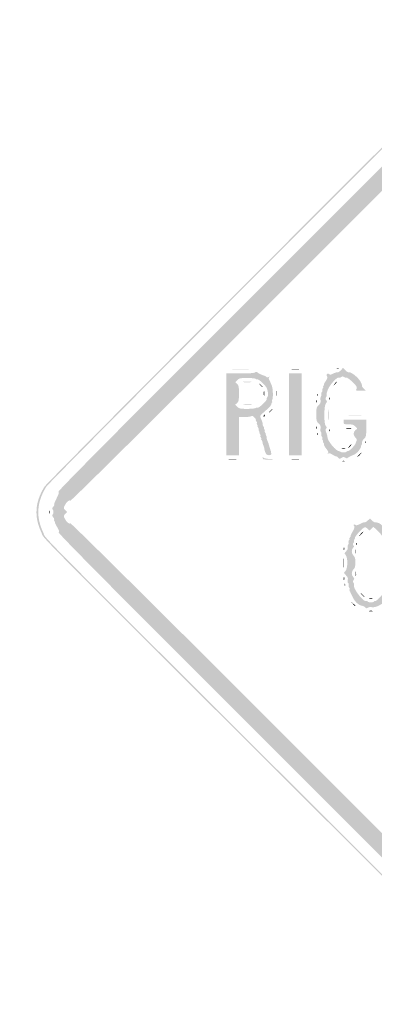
# Model space of a CAD drawing. Header units: inches. Extents: x -26.3 to 25.5, y -25.5 to 25.5.
# Tile 1 of 9: x -26.3 to -7.9, y -25.5 to 25.5. Entities that reach past the tile are written whole.
import ezdxf

# ---------------------------------------------------------------- set-up
doc = ezdxf.new("R2010")
doc.units = ezdxf.units.IN
doc.header["$MEASUREMENT"] = 0

msp = doc.modelspace()

# ---------------------------------------------------------------- hatches: boundary and pattern name
h = msp.add_hatch(color=7)
edge = h.paths.add_edge_path()
edge.add_spline(control_points=[(-0.421, -25.401), (-0.548, -25.377), (-0.812, -25.283), (-1.007, -25.193), (-1.358, -25.031), (-1.423, -24.967), (-10.688, -15.722), (-26.31, -0.135), (-24.992, -1.468), (-25.187, -1.06), (-25.574, -0.249), (-25.522, 0.513), (-25.026, 1.313), (-24.861, 1.577), (-2.05, 24.443), (-1.549, 24.846), (-0.951, 25.326), (-0.313, 25.516), (0.355, 25.414), (0.834, 25.341), (0.998, 25.27), (1.409, 24.962), (1.826, 24.649), (24.757, 1.705), (25.029, 1.328), (25.151, 1.16), (25.273, 0.908), (25.347, 0.672), (25.451, 0.342), (25.464, 0.232), (25.442, -0.115), (25.409, -0.636), (25.279, -0.987), (24.964, -1.407), (24.654, -1.819), (1.641, -24.822), (1.342, -25.017), (0.78, -25.386), (0.181, -25.516), (-0.421, -25.401)], knot_values=[0, 0, 0, 0, 1, 1, 1, 2, 2, 2, 3, 3, 3, 4, 4, 4, 5, 5, 5, 6, 6, 6, 7, 7, 7, 8, 8, 8, 9, 9, 9, 10, 10, 10, 11, 11, 11, 12, 12, 12, 13, 13, 13, 13], degree=3, periodic=0)
edge = h.paths.add_edge_path(flags=0)
edge.add_spline(control_points=[(0.41, -25.309), (0.727, -25.243), (1.072, -25.1), (1.342, -24.923), (1.641, -24.727), (24.56, -1.819), (24.869, -1.407), (25.184, -0.987), (25.315, -0.636), (25.348, -0.115), (25.37, 0.232), (25.357, 0.342), (25.253, 0.672), (25.179, 0.908), (25.057, 1.16), (24.935, 1.328), (24.663, 1.705), (1.826, 24.555), (1.409, 24.868), (0.998, 25.176), (0.834, 25.247), (0.355, 25.32), (-0.313, 25.422), (-0.951, 25.232), (-1.549, 24.751), (-2.05, 24.349), (-24.767, 1.577), (-24.932, 1.313), (-25.428, 0.513), (-25.48, -0.249), (-25.093, -1.06), (-24.898, -1.468), (-26.221, -0.129), (-10.688, -15.628), (-1.423, -24.873), (-1.358, -24.936), (-1.007, -25.099), (-0.475, -25.345), (-0.056, -25.407), (0.41, -25.309)], knot_values=[0, 0, 0, 0, 1, 1, 1, 2, 2, 2, 3, 3, 3, 4, 4, 4, 5, 5, 5, 6, 6, 6, 7, 7, 7, 8, 8, 8, 9, 9, 9, 10, 10, 10, 11, 11, 11, 12, 12, 12, 13, 13, 13, 13], degree=3, periodic=0)
h = msp.add_hatch(color=7)
edge = h.paths.add_edge_path()
edge.add_spline(control_points=[(-0.306, -24.585), (-0.338, -24.546), (-0.391, -24.514), (-0.423, -24.514), (-0.455, -24.514), (-0.6, -24.454), (-0.745, -24.381), (-0.931, -24.287), (-1.025, -24.262), (-1.059, -24.297), (-1.094, -24.332), (-4.578, -20.878), (-12.728, -12.728), (-21.391, -4.065), (-24.333, -1.096), (-24.293, -1.056), (-24.253, -1.016), (-24.274, -0.944), (-24.376, -0.772), (-24.45, -0.645), (-24.499, -0.542), (-24.483, -0.542), (-24.468, -0.542), (-24.479, -0.513), (-24.508, -0.478), (-24.537, -0.444), (-24.546, -0.401), (-24.529, -0.385), (-24.513, -0.368), (-24.535, -0.313), (-24.58, -0.264), (-24.633, -0.205), (-24.644, -0.163), (-24.611, -0.143), (-24.546, -0.103), (-24.546, 0.103), (-24.611, 0.143), (-24.644, 0.163), (-24.633, 0.205), (-24.58, 0.264), (-24.535, 0.313), (-24.511, 0.366), (-24.526, 0.381), (-24.541, 0.396), (-24.485, 0.544), (-24.4, 0.709), (-24.291, 0.921), (-24.261, 1.023), (-24.297, 1.059), (-24.332, 1.094), (-20.947, 4.508), (-12.728, 12.728), (-4.165, 21.291), (-1.095, 24.333), (-1.056, 24.294), (-1.018, 24.255), (-0.932, 24.282), (-0.729, 24.397), (-0.578, 24.482), (-0.443, 24.541), (-0.43, 24.528), (-0.417, 24.515), (-0.38, 24.521), (-0.348, 24.541), (-0.272, 24.588), (0.272, 24.588), (0.348, 24.541), (0.38, 24.521), (0.419, 24.517), (0.434, 24.532), (0.45, 24.548), (0.491, 24.537), (0.526, 24.508), (0.56, 24.479), (0.589, 24.468), (0.589, 24.484), (0.589, 24.5), (0.689, 24.451), (0.812, 24.374), (1.119, 24.184), (24.342, 0.94), (24.412, 0.754), (24.441, 0.676), (24.488, 0.549), (24.518, 0.471), (24.562, 0.355), (24.593, -0.291), (24.559, -0.377), (24.553, -0.39), (24.544, -0.422), (24.537, -0.447), (24.531, -0.473), (24.52, -0.505), (24.514, -0.518), (24.507, -0.531), (24.499, -0.558), (24.496, -0.577), (24.46, -0.788), (22.922, -2.351), (12.613, -12.655), (2.882, -22.382), (0.947, -24.295), (0.73, -24.404), (0.588, -24.475), (0.446, -24.529), (0.416, -24.523), (0.385, -24.517), (0.348, -24.531), (0.334, -24.554), (0.319, -24.578), (0.212, -24.586), (0.095, -24.573), (-0.03, -24.559), (-0.144, -24.571), (-0.182, -24.603), (-0.231, -24.644), (-0.261, -24.64), (-0.306, -24.585)], knot_values=[0, 0, 0, 0, 1, 1, 1, 2, 2, 2, 3, 3, 3, 4, 4, 4, 5, 5, 5, 6, 6, 6, 7, 7, 7, 8, 8, 8, 9, 9, 9, 10, 10, 10, 11, 11, 11, 12, 12, 12, 13, 13, 13, 14, 14, 14, 15, 15, 15, 16, 16, 16, 17, 17, 17, 18, 18, 18, 19, 19, 19, 20, 20, 20, 21, 21, 21, 22, 22, 22, 23, 23, 23, 24, 24, 24, 25, 25, 25, 26, 26, 26, 27, 27, 27, 28, 28, 28, 29, 29, 29, 30, 30, 30, 31, 31, 31, 32, 32, 32, 33, 33, 33, 34, 34, 34, 35, 35, 35, 36, 36, 36, 37, 37, 37, 38, 38, 38, 39, 39, 39, 39], degree=3, periodic=0)
edge = h.paths.add_edge_path(flags=0)
edge.add_spline(control_points=[(0.096, -24.04), (0.113, -24.012), (0.156, -24.001), (0.192, -24.014), (0.227, -24.028), (0.269, -24.018), (0.284, -23.993), (0.3, -23.968), (0.335, -23.961), (0.362, -23.978), (0.436, -24.024), (23.882, -0.562), (23.997, -0.327), (24.091, -0.133), (24.12, 0.12), (24.055, 0.184), (24.021, 0.219), (24.014, 0.24), (24.002, 0.365), (23.994, 0.444), (0.604, 23.834), (0.413, 23.954), (0.329, 24.007), (0.241, 24.037), (0.216, 24.022), (0.191, 24.007), (0.158, 24.016), (0.142, 24.042), (0.101, 24.108), (-0.086, 24.102), (-0.155, 24.034), (-0.187, 24.002), (-0.212, 23.995), (-0.212, 24.017), (-0.212, 24.039), (-0.254, 24.019), (-0.306, 23.972), (-0.358, 23.925), (-0.4, 23.905), (-0.4, 23.926), (-0.4, 23.948), (-0.453, 23.916), (-0.517, 23.855), (-0.596, 23.782), (-0.62, 23.727), (-0.59, 23.692), (-0.56, 23.655), (-4.119, 20.065), (-12.1, 12.084), (-19.462, 4.722), (-23.666, 0.551), (-23.688, 0.586), (-23.732, 0.657), (-23.882, 0.529), (-23.981, 0.335), (-24.046, 0.21), (-24.044, 0.193), (-23.954, 0.102)], knot_values=[0, 0, 0, 0, 1, 1, 1, 2, 2, 2, 3, 3, 3, 4, 4, 4, 5, 5, 5, 6, 6, 6, 7, 7, 7, 8, 8, 8, 9, 9, 9, 10, 10, 10, 11, 11, 11, 12, 12, 12, 13, 13, 13, 14, 14, 14, 15, 15, 15, 16, 16, 16, 17, 17, 17, 18, 18, 18, 19, 19, 19, 19], degree=3, periodic=0)
edge.add_line((-23.954, 0.102), (-23.856, 0.004))
edge.add_line((-23.856, 0.004), (-23.953, -0.099))
edge.add_spline(control_points=[(-23.953, -0.099), (-24.043, -0.194), (-24.045, -0.213), (-23.981, -0.337), (-23.881, -0.529), (-23.732, -0.657), (-23.688, -0.586), (-23.666, -0.551), (-19.462, -4.722), (-12.1, -12.084), (-4.119, -20.065), (-0.56, -23.655), (-0.59, -23.692), (-0.672, -23.79), (-0.271, -24.083), (-0.179, -23.992), (-0.148, -23.961), (-0.112, -23.969), (-0.072, -24.017), (-0.002, -24.103), (0.053, -24.11), (0.096, -24.04)], knot_values=[0, 0, 0, 0, 1, 1, 1, 2, 2, 2, 3, 3, 3, 4, 4, 4, 5, 5, 5, 6, 6, 6, 7, 7, 7, 7], degree=3, periodic=0)
h = msp.add_hatch(color=7)
edge = h.paths.add_edge_path()
edge.add_line((-15.613, 5.063), (-15.613, 7.182))
edge.add_line((-15.613, 7.182), (-14.892, 7.182))
edge.add_spline(control_points=[(-14.892, 7.182), (-14.402, 7.182), (-14.154, 7.2), (-14.116, 7.238), (-14.074, 7.28), (-14.041, 7.276), (-13.977, 7.22), (-13.931, 7.18), (-13.814, 7.122), (-13.718, 7.091), (-13.621, 7.06), (-13.529, 7.013), (-13.513, 6.988), (-13.496, 6.96), (-13.455, 6.965), (-13.407, 7.001), (-13.343, 7.049), (-13.338, 7.049), (-13.382, 6.999), (-13.423, 6.952), (-13.42, 6.907), (-13.37, 6.813), (-13.333, 6.744), (-13.28, 6.624), (-13.251, 6.546), (-13.191, 6.385), (-13.177, 5.909), (-13.229, 5.825), (-13.248, 5.795), (-13.251, 5.75), (-13.236, 5.726), (-13.221, 5.701), (-13.231, 5.668), (-13.258, 5.652), (-13.285, 5.635), (-13.297, 5.606), (-13.284, 5.586), (-13.261, 5.548), (-13.409, 5.39), (-13.697, 5.145), (-13.868, 4.999), (-13.874, 4.985), (-13.818, 4.851), (-13.786, 4.773), (-13.756, 4.694), (-13.75, 4.674), (-13.745, 4.655), (-13.735, 4.623), (-13.729, 4.604), (-13.723, 4.584), (-13.721, 4.55), (-13.725, 4.528), (-13.729, 4.506), (-13.708, 4.458), (-13.678, 4.422), (-13.648, 4.386), (-13.639, 4.356), (-13.658, 4.356), (-13.677, 4.356), (-13.67, 4.328), (-13.641, 4.293), (-13.612, 4.258), (-13.602, 4.217), (-13.618, 4.2), (-13.635, 4.184), (-13.621, 4.138), (-13.588, 4.099), (-13.556, 4.059), (-13.545, 4.027), (-13.564, 4.027), (-13.583, 4.027), (-13.575, 3.998), (-13.547, 3.964), (-13.518, 3.929), (-13.505, 3.889), (-13.519, 3.876), (-13.532, 3.862), (-13.518, 3.79), (-13.487, 3.715), (-13.456, 3.641), (-13.426, 3.563), (-13.421, 3.544), (-13.415, 3.525), (-13.406, 3.493), (-13.4, 3.473), (-13.393, 3.454), (-13.383, 3.417), (-13.377, 3.391), (-13.371, 3.365), (-13.36, 3.328), (-13.353, 3.309), (-13.346, 3.289), (-13.335, 3.252), (-13.328, 3.226), (-13.322, 3.2), (-13.312, 3.174), (-13.307, 3.167), (-13.301, 3.161), (-13.292, 3.108), (-13.285, 3.05), (-13.276, 2.963), (-13.297, 2.944), (-13.402, 2.944), (-13.504, 2.944), (-13.543, 2.975), (-13.59, 3.097), (-13.622, 3.181), (-13.645, 3.265), (-13.642, 3.283), (-13.638, 3.302), (-13.66, 3.376), (-13.69, 3.448), (-13.72, 3.52), (-13.74, 3.597), (-13.735, 3.62), (-13.73, 3.642), (-13.75, 3.689), (-13.78, 3.726), (-13.81, 3.762), (-13.819, 3.791), (-13.799, 3.791), (-13.78, 3.791), (-13.788, 3.82), (-13.817, 3.855), (-13.846, 3.889), (-13.856, 3.931), (-13.839, 3.948), (-13.823, 3.964), (-13.836, 4.01), (-13.869, 4.049), (-13.902, 4.089), (-13.913, 4.121), (-13.894, 4.121), (-13.874, 4.121), (-13.882, 4.149), (-13.911, 4.184), (-13.94, 4.219), (-13.95, 4.261), (-13.934, 4.277), (-13.917, 4.294), (-13.931, 4.339), (-13.963, 4.379), (-13.996, 4.418), (-14.007, 4.451), (-13.988, 4.451), (-13.968, 4.451), (-13.976, 4.479), (-14.005, 4.514), (-14.034, 4.549), (-14.044, 4.59), (-14.028, 4.607), (-14.011, 4.623), (-14.025, 4.669), (-14.057, 4.709), (-14.09, 4.748), (-14.1, 4.78), (-14.08, 4.78), (-14.059, 4.78), (-14.092, 4.834), (-14.153, 4.899), (-14.228, 4.979), (-14.28, 5.002), (-14.312, 4.969), (-14.338, 4.943), (-14.493, 4.922), (-14.657, 4.922)], knot_values=[0, 0, 0, 0, 1, 1, 1, 2, 2, 2, 3, 3, 3, 4, 4, 4, 5, 5, 5, 6, 6, 6, 7, 7, 7, 8, 8, 8, 9, 9, 9, 10, 10, 10, 11, 11, 11, 12, 12, 12, 13, 13, 13, 14, 14, 14, 15, 15, 15, 16, 16, 16, 17, 17, 17, 18, 18, 18, 19, 19, 19, 20, 20, 20, 21, 21, 21, 22, 22, 22, 23, 23, 23, 24, 24, 24, 25, 25, 25, 26, 26, 26, 27, 27, 27, 28, 28, 28, 29, 29, 29, 30, 30, 30, 31, 31, 31, 32, 32, 32, 33, 33, 33, 34, 34, 34, 35, 35, 35, 36, 36, 36, 37, 37, 37, 38, 38, 38, 39, 39, 39, 40, 40, 40, 41, 41, 41, 42, 42, 42, 43, 43, 43, 44, 44, 44, 45, 45, 45, 46, 46, 46, 47, 47, 47, 48, 48, 48, 49, 49, 49, 50, 50, 50, 51, 51, 51, 52, 52, 52, 53, 53, 53, 54, 54, 54, 55, 55, 55, 55], degree=3, periodic=0)
edge.add_line((-14.657, 4.922), (-14.953, 4.922))
edge.add_line((-14.953, 4.922), (-14.953, 3.933))
edge.add_line((-14.953, 3.933), (-14.953, 2.944))
edge.add_line((-14.953, 2.944), (-15.283, 2.944))
edge.add_line((-15.283, 2.944), (-15.613, 2.944))
edge.add_line((-15.613, 2.944), (-15.613, 5.063))
edge = h.paths.add_edge_path(flags=0)
edge.add_spline(control_points=[(-14.083, 5.391), (-14.068, 5.415), (-14.026, 5.424), (-13.989, 5.41), (-13.912, 5.38), (-13.475, 5.796), (-13.515, 5.861), (-13.53, 5.885), (-13.52, 5.917), (-13.494, 5.934), (-13.424, 5.977), (-13.436, 6.272), (-13.514, 6.423), (-13.598, 6.587), (-13.954, 6.912), (-14.01, 6.877), (-14.033, 6.863), (-14.065, 6.873), (-14.081, 6.899), (-14.098, 6.925), (-14.295, 6.947), (-14.524, 6.947), (-14.895, 6.947), (-14.947, 6.936), (-15.04, 6.837)], knot_values=[0, 0, 0, 0, 1, 1, 1, 2, 2, 2, 3, 3, 3, 4, 4, 4, 5, 5, 5, 6, 6, 6, 7, 7, 7, 8, 8, 8, 8], degree=3, periodic=0)
edge.add_line((-15.04, 6.837), (-15.143, 6.727))
edge.add_line((-15.143, 6.727), (-15.048, 6.641))
edge.add_spline(control_points=[(-15.048, 6.641), (-14.967, 6.568), (-14.953, 6.497), (-14.953, 6.146), (-14.953, 5.796), (-14.967, 5.725), (-15.048, 5.651)], knot_values=[0, 0, 0, 0, 1, 1, 1, 2, 2, 2, 2], degree=3, periodic=0)
edge.add_line((-15.048, 5.651), (-15.143, 5.565))
edge.add_line((-15.143, 5.565), (-15.04, 5.455))
edge.add_spline(control_points=[(-15.04, 5.455), (-14.947, 5.356), (-14.895, 5.345), (-14.524, 5.345), (-14.297, 5.345), (-14.099, 5.366), (-14.083, 5.391)], knot_values=[0, 0, 0, 0, 1, 1, 1, 2, 2, 2, 2], degree=3, periodic=0)
h = msp.add_hatch(color=7)
edge = h.paths.add_edge_path()
edge.add_spline(control_points=[(-15.245, 7.406), (-15.03, 7.414), (-14.691, 7.414), (-14.492, 7.406), (-14.292, 7.397), (-14.468, 7.39), (-14.883, 7.39), (-15.297, 7.39), (-15.46, 7.397), (-15.245, 7.406)], knot_values=[0, 0, 0, 0, 1, 1, 1, 2, 2, 2, 3, 3, 3, 3], degree=3, periodic=0)
msp.add_hatch(color=7).paths.add_polyline_path([(-12.363, 5.063), (-12.363, 7.182), (-12.033, 7.182), (-11.704, 7.182), (-11.704, 5.063), (-11.704, 2.944), (-12.033, 2.944), (-12.363, 2.944), (-12.363, 5.063)])
h = msp.add_hatch(color=7)
edge = h.paths.add_edge_path()
edge.add_spline(control_points=[(-12.21, 7.405), (-12.113, 7.415), (-11.954, 7.415), (-11.857, 7.405), (-11.759, 7.395), (-11.839, 7.386), (-12.033, 7.386), (-12.228, 7.386), (-12.307, 7.395), (-12.21, 7.405)], knot_values=[0, 0, 0, 0, 1, 1, 1, 2, 2, 2, 3, 3, 3, 3], degree=3, periodic=0)
h = msp.add_hatch(color=7)
edge = h.paths.add_edge_path()
edge.add_spline(control_points=[(-9.821, 2.827), (-9.853, 2.866), (-9.89, 2.889), (-9.902, 2.877), (-9.914, 2.865), (-10.004, 2.905), (-10.101, 2.966), (-10.24, 3.054), (-10.292, 3.066), (-10.341, 3.023), (-10.392, 2.977), (-10.394, 2.981), (-10.349, 3.041), (-10.304, 3.1), (-10.321, 3.147), (-10.437, 3.287), (-10.515, 3.383), (-10.567, 3.481), (-10.552, 3.505), (-10.537, 3.529), (-10.546, 3.563), (-10.573, 3.579), (-10.6, 3.596), (-10.611, 3.628), (-10.597, 3.65), (-10.583, 3.672), (-10.592, 3.703), (-10.618, 3.719), (-10.643, 3.734), (-10.652, 3.776), (-10.639, 3.812), (-10.625, 3.847), (-10.635, 3.889), (-10.66, 3.904), (-10.685, 3.92), (-10.695, 3.973), (-10.682, 4.022), (-10.67, 4.07), (-10.681, 4.124), (-10.707, 4.14), (-10.734, 4.156), (-10.744, 4.238), (-10.731, 4.322), (-10.711, 4.444), (-10.731, 4.497), (-10.828, 4.588), (-10.939, 4.692), (-10.95, 4.736), (-10.95, 5.063), (-10.95, 5.39), (-10.939, 5.434), (-10.828, 5.537), (-10.731, 5.629), (-10.711, 5.682), (-10.731, 5.804), (-10.744, 5.888), (-10.734, 5.969), (-10.707, 5.986), (-10.681, 6.002), (-10.67, 6.055), (-10.682, 6.104), (-10.695, 6.153), (-10.685, 6.206), (-10.66, 6.222), (-10.635, 6.237), (-10.624, 6.277), (-10.637, 6.31), (-10.65, 6.343), (-10.636, 6.394), (-10.607, 6.423), (-10.578, 6.452), (-10.572, 6.476), (-10.593, 6.476), (-10.614, 6.476), (-10.605, 6.508), (-10.573, 6.546), (-10.541, 6.585), (-10.529, 6.617), (-10.546, 6.617), (-10.563, 6.617), (-10.524, 6.695), (-10.459, 6.791), (-10.368, 6.924), (-10.353, 6.979), (-10.394, 7.028), (-10.467, 7.117), (-10.364, 7.228), (-10.284, 7.147), (-10.243, 7.106), (-10.193, 7.112), (-10.083, 7.17), (-10.003, 7.213), (-9.905, 7.243), (-9.864, 7.237), (-9.824, 7.231), (-9.741, 7.28), (-9.679, 7.346)], knot_values=[0, 0, 0, 0, 1, 1, 1, 2, 2, 2, 3, 3, 3, 4, 4, 4, 5, 5, 5, 6, 6, 6, 7, 7, 7, 8, 8, 8, 9, 9, 9, 10, 10, 10, 11, 11, 11, 12, 12, 12, 13, 13, 13, 14, 14, 14, 15, 15, 15, 16, 16, 16, 17, 17, 17, 18, 18, 18, 19, 19, 19, 20, 20, 20, 21, 21, 21, 22, 22, 22, 23, 23, 23, 24, 24, 24, 25, 25, 25, 26, 26, 26, 27, 27, 27, 28, 28, 28, 29, 29, 29, 30, 30, 30, 31, 31, 31, 32, 32, 32, 32], degree=3, periodic=0)
edge.add_line((-9.679, 7.346), (-9.567, 7.466))
edge.add_line((-9.567, 7.466), (-9.435, 7.339))
edge.add_spline(control_points=[(-9.435, 7.339), (-9.362, 7.27), (-9.29, 7.225), (-9.274, 7.241), (-9.208, 7.307), (-8.806, 7.004), (-8.683, 6.796), (-8.613, 6.676), (-8.568, 6.566), (-8.583, 6.55), (-8.599, 6.535), (-8.562, 6.47), (-8.501, 6.405)], knot_values=[0, 0, 0, 0, 1, 1, 1, 2, 2, 2, 3, 3, 3, 4, 4, 4, 4], degree=3, periodic=0)
edge.add_line((-8.501, 6.405), (-8.39, 6.287))
edge.add_line((-8.39, 6.287), (-8.663, 6.287))
edge.add_spline(control_points=[(-8.663, 6.287), (-8.895, 6.287), (-8.928, 6.298), (-8.88, 6.355), (-8.841, 6.402), (-8.838, 6.449), (-8.871, 6.511), (-8.948, 6.655), (-9.347, 7), (-9.399, 6.968), (-9.425, 6.952), (-9.478, 6.964), (-9.516, 6.996), (-9.569, 7.04), (-9.599, 7.04), (-9.653, 6.996), (-9.691, 6.964), (-9.743, 6.952), (-9.769, 6.968), (-9.852, 7.019), (-10.228, 6.627), (-10.334, 6.379), (-10.39, 6.249), (-10.424, 6.124), (-10.409, 6.1), (-10.394, 6.075), (-10.408, 6.014), (-10.439, 5.963), (-10.485, 5.89), (-10.484, 5.856), (-10.434, 5.796), (-10.382, 5.733), (-10.384, 5.707), (-10.449, 5.635), (-10.557, 5.515), (-10.562, 4.539), (-10.455, 4.45), (-10.401, 4.406), (-10.397, 4.375), (-10.437, 4.327), (-10.467, 4.291), (-10.474, 4.227), (-10.454, 4.18), (-10.434, 4.135), (-10.413, 4.076), (-10.408, 4.05), (-10.403, 4.024), (-10.394, 3.993), (-10.388, 3.98), (-10.382, 3.967), (-10.372, 3.91), (-10.365, 3.853), (-10.343, 3.65), (-9.922, 3.155), (-9.773, 3.155), (-9.751, 3.155), (-9.717, 3.14), (-9.698, 3.12), (-9.646, 3.068), (-9.406, 3.077), (-9.372, 3.133), (-9.356, 3.159), (-9.326, 3.171), (-9.306, 3.158), (-9.26, 3.13), (-8.922, 3.473), (-8.909, 3.561), (-8.903, 3.597), (-8.881, 3.655), (-8.86, 3.689), (-8.835, 3.729), (-8.857, 3.789), (-8.92, 3.857), (-9.045, 3.99), (-9.046, 4.129), (-8.924, 4.239)], knot_values=[0, 0, 0, 0, 1, 1, 1, 2, 2, 2, 3, 3, 3, 4, 4, 4, 5, 5, 5, 6, 6, 6, 7, 7, 7, 8, 8, 8, 9, 9, 9, 10, 10, 10, 11, 11, 11, 12, 12, 12, 13, 13, 13, 14, 14, 14, 15, 15, 15, 16, 16, 16, 17, 17, 17, 18, 18, 18, 19, 19, 19, 20, 20, 20, 21, 21, 21, 22, 22, 22, 23, 23, 23, 24, 24, 24, 25, 25, 25, 25], degree=3, periodic=0)
edge.add_line((-8.924, 4.239), (-8.829, 4.325))
edge.add_line((-8.829, 4.325), (-8.932, 4.435))
edge.add_spline(control_points=[(-8.932, 4.435), (-9.015, 4.523), (-9.084, 4.545), (-9.286, 4.545), (-9.522, 4.545), (-9.537, 4.552), (-9.537, 4.663)], knot_values=[0, 0, 0, 0, 1, 1, 1, 2, 2, 2, 2], degree=3, periodic=0)
edge.add_line((-9.537, 4.663), (-9.537, 4.78))
edge.add_line((-9.537, 4.78), (-8.948, 4.78))
edge.add_line((-8.948, 4.78), (-8.36, 4.78))
edge.add_line((-8.36, 4.78), (-8.36, 4.341))
edge.add_spline(control_points=[(-8.36, 4.341), (-8.36, 3.931), (-8.368, 3.894), (-8.48, 3.789), (-8.551, 3.722), (-8.592, 3.642), (-8.579, 3.592), (-8.567, 3.546), (-8.576, 3.497), (-8.6, 3.482), (-8.624, 3.467), (-8.635, 3.44), (-8.624, 3.423), (-8.613, 3.405), (-8.661, 3.306), (-8.731, 3.203), (-8.816, 3.077), (-8.923, 2.991), (-9.056, 2.943), (-9.164, 2.902), (-9.277, 2.845), (-9.307, 2.816), (-9.347, 2.775), (-9.383, 2.776), (-9.449, 2.817), (-9.517, 2.859), (-9.559, 2.859), (-9.631, 2.814), (-9.748, 2.74), (-9.749, 2.74), (-9.821, 2.827)], knot_values=[0, 0, 0, 0, 1, 1, 1, 2, 2, 2, 3, 3, 3, 4, 4, 4, 5, 5, 5, 6, 6, 6, 7, 7, 7, 8, 8, 8, 9, 9, 9, 10, 10, 10, 10], degree=3, periodic=0)
h = msp.add_hatch(color=7)
edge = h.paths.add_edge_path()
edge.add_spline(control_points=[(-9.876, 7.45), (-9.842, 7.464), (-9.801, 7.462), (-9.785, 7.446), (-9.77, 7.431), (-9.798, 7.419), (-9.847, 7.421), (-9.902, 7.424), (-9.913, 7.435), (-9.876, 7.45)], knot_values=[0, 0, 0, 0, 1, 1, 1, 2, 2, 2, 3, 3, 3, 3], degree=3, periodic=0)
h = msp.add_hatch(color=7)
edge = h.paths.add_edge_path()
edge.add_spline(control_points=[(-14.753, 6.746), (-14.63, 6.756), (-14.429, 6.756), (-14.306, 6.746), (-14.183, 6.736), (-14.283, 6.728), (-14.529, 6.728), (-14.775, 6.728), (-14.876, 6.736), (-14.753, 6.746)], knot_values=[0, 0, 0, 0, 1, 1, 1, 2, 2, 2, 3, 3, 3, 3], degree=3, periodic=0)
h = msp.add_hatch(color=7)
edge = h.paths.add_edge_path()
edge.add_line((-13.851, 6.582), (-13.941, 6.688))
edge.add_line((-13.941, 6.688), (-13.835, 6.598))
edge.add_spline(control_points=[(-13.835, 6.598), (-13.735, 6.514), (-13.707, 6.476), (-13.745, 6.476), (-13.754, 6.476), (-13.802, 6.524), (-13.851, 6.582)], knot_values=[0, 0, 0, 0, 1, 1, 1, 2, 2, 2, 2], degree=3, periodic=0)
h = msp.add_hatch(color=7)
edge = h.paths.add_edge_path()
edge.add_spline(control_points=[(-9.985, 6.664), (-9.938, 6.716), (-9.889, 6.758), (-9.876, 6.758), (-9.863, 6.758), (-9.891, 6.716), (-9.937, 6.664), (-9.984, 6.612), (-10.033, 6.57), (-10.046, 6.57), (-10.059, 6.57), (-10.031, 6.612), (-9.985, 6.664)], knot_values=[0, 0, 0, 0, 1, 1, 1, 2, 2, 2, 3, 3, 3, 4, 4, 4, 4], degree=3, periodic=0)
h = msp.add_hatch(color=7)
edge = h.paths.add_edge_path()
edge.add_spline(control_points=[(-13.669, 6.146), (-13.669, 6.263), (-13.66, 6.31), (-13.648, 6.252), (-13.637, 6.194), (-13.637, 6.098), (-13.648, 6.04), (-13.66, 5.982), (-13.669, 6.03), (-13.669, 6.146)], knot_values=[0, 0, 0, 0, 1, 1, 1, 2, 2, 2, 3, 3, 3, 3], degree=3, periodic=0)
h = msp.add_hatch(color=7)
edge = h.paths.add_edge_path()
edge.add_spline(control_points=[(-13.009, 6.146), (-13.009, 6.263), (-13, 6.31), (-12.989, 6.252), (-12.978, 6.194), (-12.978, 6.098), (-12.989, 6.04), (-13, 5.982), (-13.009, 6.03), (-13.009, 6.146)], knot_values=[0, 0, 0, 0, 1, 1, 1, 2, 2, 2, 3, 3, 3, 3], degree=3, periodic=0)
h = msp.add_hatch(color=7)
edge = h.paths.add_edge_path()
edge.add_spline(control_points=[(-10.899, 6.079), (-10.897, 6.134), (-10.886, 6.145), (-10.871, 6.108), (-10.857, 6.074), (-10.859, 6.033), (-10.874, 6.018), (-10.89, 6.002), (-10.901, 6.03), (-10.899, 6.079)], knot_values=[0, 0, 0, 0, 1, 1, 1, 2, 2, 2, 3, 3, 3, 3], degree=3, periodic=0)
h = msp.add_hatch(color=7)
edge = h.paths.add_edge_path()
edge.add_spline(control_points=[(-10.941, 5.746), (-10.94, 5.824), (-10.929, 5.85), (-10.917, 5.804), (-10.905, 5.758), (-10.906, 5.694), (-10.919, 5.663), (-10.932, 5.631), (-10.942, 5.668), (-10.941, 5.746)], knot_values=[0, 0, 0, 0, 1, 1, 1, 2, 2, 2, 3, 3, 3, 3], degree=3, periodic=0)
h = msp.add_hatch(color=7)
edge = h.paths.add_edge_path()
edge.add_spline(control_points=[(-10.287, 5.891), (-10.285, 5.946), (-10.274, 5.957), (-10.258, 5.919), (-10.245, 5.885), (-10.247, 5.845), (-10.262, 5.829), (-10.278, 5.814), (-10.289, 5.841), (-10.287, 5.891)], knot_values=[0, 0, 0, 0, 1, 1, 1, 2, 2, 2, 3, 3, 3, 3], degree=3, periodic=0)
h = msp.add_hatch(color=7)
edge = h.paths.add_edge_path()
edge.add_spline(control_points=[(-14.728, 5.569), (-14.591, 5.578), (-14.379, 5.578), (-14.257, 5.568), (-14.135, 5.559), (-14.247, 5.551), (-14.506, 5.551), (-14.765, 5.551), (-14.865, 5.559), (-14.728, 5.569)], knot_values=[0, 0, 0, 0, 1, 1, 1, 2, 2, 2, 3, 3, 3, 3], degree=3, periodic=0)
h = msp.add_hatch(color=7)
edge = h.paths.add_edge_path()
edge.add_spline(control_points=[(-13.328, 5.251), (-13.282, 5.303), (-13.233, 5.345), (-13.22, 5.345), (-13.207, 5.345), (-13.234, 5.303), (-13.281, 5.251), (-13.328, 5.199), (-13.377, 5.157), (-13.39, 5.157), (-13.403, 5.157), (-13.375, 5.199), (-13.328, 5.251)], knot_values=[0, 0, 0, 0, 1, 1, 1, 2, 2, 2, 3, 3, 3, 4, 4, 4, 4], degree=3, periodic=0)
h = msp.add_hatch(color=7)
edge = h.paths.add_edge_path()
edge.add_spline(control_points=[(-10.32, 5.039), (-10.32, 5.35), (-10.312, 5.471), (-10.303, 5.308), (-10.294, 5.145), (-10.294, 4.891), (-10.303, 4.743), (-10.312, 4.595), (-10.32, 4.729), (-10.32, 5.039)], knot_values=[0, 0, 0, 0, 1, 1, 1, 2, 2, 2, 3, 3, 3, 3], degree=3, periodic=0)
h = msp.add_hatch(color=7)
edge = h.paths.add_edge_path()
edge.add_spline(control_points=[(-13.682, 4.966), (-13.682, 4.99), (-13.661, 5.023), (-13.635, 5.039), (-13.608, 5.056), (-13.6, 5.037), (-13.617, 4.995), (-13.648, 4.913), (-13.682, 4.898), (-13.682, 4.966)], knot_values=[0, 0, 0, 0, 1, 1, 1, 2, 2, 2, 3, 3, 3, 3], degree=3, periodic=0)
h = msp.add_hatch(color=7)
edge = h.paths.add_edge_path()
edge.add_spline(control_points=[(-9.241, 5.004), (-9.065, 5.013), (-8.789, 5.013), (-8.629, 5.004), (-8.468, 4.994), (-8.612, 4.987), (-8.948, 4.987), (-9.285, 4.987), (-9.417, 4.995), (-9.241, 5.004)], knot_values=[0, 0, 0, 0, 1, 1, 1, 2, 2, 2, 3, 3, 3, 3], degree=3, periodic=0)
h = msp.add_hatch(color=7)
edge = h.paths.add_edge_path()
edge.add_spline(control_points=[(-10.941, 4.38), (-10.94, 4.458), (-10.929, 4.484), (-10.917, 4.438), (-10.905, 4.392), (-10.906, 4.329), (-10.919, 4.297), (-10.932, 4.265), (-10.942, 4.302), (-10.941, 4.38)], knot_values=[0, 0, 0, 0, 1, 1, 1, 2, 2, 2, 3, 3, 3, 3], degree=3, periodic=0)
h = msp.add_hatch(color=7)
edge = h.paths.add_edge_path()
edge.add_spline(control_points=[(-10.899, 4.054), (-10.897, 4.109), (-10.886, 4.12), (-10.871, 4.083), (-10.857, 4.049), (-10.859, 4.008), (-10.874, 3.992), (-10.89, 3.977), (-10.901, 4.005), (-10.899, 4.054)], knot_values=[0, 0, 0, 0, 1, 1, 1, 2, 2, 2, 3, 3, 3, 3], degree=3, periodic=0)
h = msp.add_hatch(color=7)
edge = h.paths.add_edge_path()
edge.add_spline(control_points=[(-10.287, 4.243), (-10.285, 4.298), (-10.274, 4.309), (-10.258, 4.271), (-10.245, 4.237), (-10.247, 4.196), (-10.262, 4.181), (-10.278, 4.165), (-10.289, 4.193), (-10.287, 4.243)], knot_values=[0, 0, 0, 0, 1, 1, 1, 2, 2, 2, 3, 3, 3, 3], degree=3, periodic=0)
h = msp.add_hatch(color=7)
edge = h.paths.add_edge_path()
edge.add_spline(control_points=[(-9.407, 4.343), (-9.322, 4.354), (-9.195, 4.354), (-9.124, 4.343), (-9.053, 4.332), (-9.123, 4.324), (-9.278, 4.324), (-9.434, 4.324), (-9.491, 4.333), (-9.407, 4.343)], knot_values=[0, 0, 0, 0, 1, 1, 1, 2, 2, 2, 3, 3, 3, 3], degree=3, periodic=0)
h = msp.add_hatch(color=7)
edge = h.paths.add_edge_path()
edge.add_spline(control_points=[(-8.403, 3.63), (-8.401, 3.685), (-8.39, 3.696), (-8.375, 3.659), (-8.361, 3.625), (-8.363, 3.584), (-8.378, 3.569), (-8.394, 3.553), (-8.405, 3.581), (-8.403, 3.63)], knot_values=[0, 0, 0, 0, 1, 1, 1, 2, 2, 2, 3, 3, 3, 3], degree=3, periodic=0)
h = msp.add_hatch(color=7)
edge = h.paths.add_edge_path()
edge.add_spline(control_points=[(-9.62, 3.306), (-9.574, 3.318), (-9.5, 3.318), (-9.455, 3.306), (-9.409, 3.294), (-9.446, 3.284), (-9.537, 3.284), (-9.628, 3.284), (-9.665, 3.294), (-9.62, 3.306)], knot_values=[0, 0, 0, 0, 1, 1, 1, 2, 2, 2, 3, 3, 3, 3], degree=3, periodic=0)
h = msp.add_hatch(color=7)
edge = h.paths.add_edge_path()
edge.add_spline(control_points=[(-9.231, 3.415), (-9.184, 3.466), (-9.135, 3.509), (-9.122, 3.509), (-9.109, 3.509), (-9.137, 3.466), (-9.184, 3.415), (-9.231, 3.363), (-9.28, 3.32), (-9.293, 3.32), (-9.306, 3.32), (-9.278, 3.363), (-9.231, 3.415)], knot_values=[0, 0, 0, 0, 1, 1, 1, 2, 2, 2, 3, 3, 3, 4, 4, 4, 4], degree=3, periodic=0)
h = msp.add_hatch(color=7)
edge = h.paths.add_edge_path()
edge.add_spline(control_points=[(-8.736, 2.967), (-8.676, 3.032), (-8.615, 3.085), (-8.602, 3.085), (-8.589, 3.085), (-8.629, 3.032), (-8.689, 2.967), (-8.75, 2.902), (-8.811, 2.849), (-8.824, 2.849), (-8.836, 2.849), (-8.797, 2.902), (-8.736, 2.967)], knot_values=[0, 0, 0, 0, 1, 1, 1, 2, 2, 2, 3, 3, 3, 4, 4, 4, 4], degree=3, periodic=0)
h = msp.add_hatch(color=7)
edge = h.paths.add_edge_path()
edge.add_spline(control_points=[(-15.46, 2.742), (-15.362, 2.753), (-15.203, 2.753), (-15.106, 2.742), (-15.009, 2.732), (-15.089, 2.724), (-15.283, 2.724), (-15.477, 2.724), (-15.557, 2.732), (-15.46, 2.742)], knot_values=[0, 0, 0, 0, 1, 1, 1, 2, 2, 2, 3, 3, 3, 3], degree=3, periodic=0)
h = msp.add_hatch(color=7)
edge = h.paths.add_edge_path()
edge.add_spline(control_points=[(-13.697, 2.739), (-13.715, 2.757), (-13.728, 2.794), (-13.728, 2.822), (-13.728, 2.854), (-13.714, 2.852), (-13.691, 2.816), (-13.671, 2.784), (-13.514, 2.753), (-13.327, 2.743)], knot_values=[0, 0, 0, 0, 1, 1, 1, 2, 2, 2, 3, 3, 3, 3], degree=3, periodic=0)
edge.add_line((-13.327, 2.743), (-12.999, 2.727))
edge.add_line((-12.999, 2.727), (-13.332, 2.717))
edge.add_spline(control_points=[(-13.332, 2.717), (-13.516, 2.712), (-13.68, 2.722), (-13.697, 2.739)], knot_values=[0, 0, 0, 0, 1, 1, 1, 1], degree=3, periodic=0)
h = msp.add_hatch(color=7)
edge = h.paths.add_edge_path()
edge.add_spline(control_points=[(-12.21, 2.742), (-12.113, 2.753), (-11.954, 2.753), (-11.857, 2.742), (-11.759, 2.732), (-11.839, 2.724), (-12.033, 2.724), (-12.228, 2.724), (-12.307, 2.732), (-12.21, 2.742)], knot_values=[0, 0, 0, 0, 1, 1, 1, 2, 2, 2, 3, 3, 3, 3], degree=3, periodic=0)
h = msp.add_hatch(color=7)
edge = h.paths.add_edge_path()
edge.add_spline(control_points=[(-9.596, 2.645), (-9.564, 2.658), (-9.511, 2.658), (-9.478, 2.645), (-9.446, 2.632), (-9.472, 2.621), (-9.537, 2.621), (-9.602, 2.621), (-9.628, 2.632), (-9.596, 2.645)], knot_values=[0, 0, 0, 0, 1, 1, 1, 2, 2, 2, 3, 3, 3, 3], degree=3, periodic=0)
h = msp.add_hatch(color=7)
edge = h.paths.add_edge_path()
edge.add_spline(control_points=[(-24.787, 0), (-24.786, 0.078), (-24.776, 0.104), (-24.764, 0.058), (-24.752, 0.012), (-24.753, -0.051), (-24.766, -0.083), (-24.779, -0.115), (-24.788, -0.078), (-24.787, 0)], knot_values=[0, 0, 0, 0, 1, 1, 1, 2, 2, 2, 3, 3, 3, 3], degree=3, periodic=0)
h = msp.add_hatch(color=7)
edge = h.paths.add_edge_path()
edge.add_spline(control_points=[(-8.41, -4.945), (-8.447, -4.908), (-8.52, -4.871), (-8.572, -4.862), (-8.749, -4.834), (-8.931, -4.672), (-9.055, -4.432), (-9.123, -4.3), (-9.18, -4.177), (-9.182, -4.16), (-9.183, -4.143), (-9.198, -4.114), (-9.216, -4.097), (-9.234, -4.079), (-9.237, -4.037), (-9.225, -4.003), (-9.212, -3.97), (-9.222, -3.929), (-9.247, -3.914), (-9.272, -3.898), (-9.282, -3.845), (-9.27, -3.797), (-9.257, -3.748), (-9.269, -3.693), (-9.298, -3.676), (-9.327, -3.658), (-9.336, -3.593), (-9.319, -3.526), (-9.297, -3.438), (-9.321, -3.376), (-9.414, -3.278), (-9.539, -3.148), (-9.539, -3.148), (-9.444, -3.062), (-9.317, -2.947), (-9.305, -2.364), (-9.427, -2.229), (-9.501, -2.147), (-9.499, -2.135), (-9.399, -2.029), (-9.328, -1.953), (-9.303, -1.884), (-9.323, -1.821), (-9.339, -1.769), (-9.329, -1.712), (-9.3, -1.695), (-9.272, -1.677), (-9.261, -1.63), (-9.276, -1.591), (-9.291, -1.551), (-9.279, -1.49), (-9.25, -1.454), (-9.22, -1.418), (-9.212, -1.389), (-9.231, -1.389), (-9.25, -1.389), (-9.24, -1.358), (-9.207, -1.319), (-9.175, -1.28), (-9.161, -1.248), (-9.177, -1.248), (-9.192, -1.248), (-9.144, -1.144), (-9.069, -1.018), (-8.971, -0.851), (-8.948, -0.773), (-8.985, -0.736), (-9.013, -0.708), (-9.021, -0.67), (-9.003, -0.652), (-8.985, -0.633), (-8.948, -0.641), (-8.92, -0.669), (-8.885, -0.704), (-8.81, -0.687), (-8.666, -0.61), (-8.554, -0.55), (-8.45, -0.514), (-8.434, -0.53), (-8.419, -0.545), (-8.354, -0.508), (-8.289, -0.447)], knot_values=[0, 0, 0, 0, 1, 1, 1, 2, 2, 2, 3, 3, 3, 4, 4, 4, 5, 5, 5, 6, 6, 6, 7, 7, 7, 8, 8, 8, 9, 9, 9, 10, 10, 10, 11, 11, 11, 12, 12, 12, 13, 13, 13, 14, 14, 14, 15, 15, 15, 16, 16, 16, 17, 17, 17, 18, 18, 18, 19, 19, 19, 20, 20, 20, 21, 21, 21, 22, 22, 22, 23, 23, 23, 24, 24, 24, 25, 25, 25, 26, 26, 26, 27, 27, 27, 27], degree=3, periodic=0)
edge.add_line((-8.289, -0.447), (-8.171, -0.337))
edge.add_line((-8.171, -0.337), (-8.06, -0.441))
edge.add_spline(control_points=[(-8.06, -0.441), (-7.999, -0.499), (-7.93, -0.542), (-7.907, -0.538), (-7.884, -0.534), (-7.849, -0.536), (-7.83, -0.542), (-7.81, -0.548), (-7.775, -0.556), (-7.751, -0.559), (-7.595, -0.581), (-7.216, -1.031), (-7.246, -1.158), (-7.25, -1.174), (-7.225, -1.221), (-7.19, -1.262), (-7.155, -1.304), (-7.142, -1.362), (-7.159, -1.39), (-7.177, -1.419), (-7.154, -1.483), (-7.109, -1.534), (-7.029, -1.622), (-7.031, -1.625), (-7.217, -1.625), (-7.399, -1.625), (-7.435, -1.594), (-7.46, -1.411), (-7.473, -1.314), (-7.633, -1.094), (-7.796, -0.946)], knot_values=[0, 0, 0, 0, 1, 1, 1, 2, 2, 2, 3, 3, 3, 4, 4, 4, 5, 5, 5, 6, 6, 6, 7, 7, 7, 8, 8, 8, 9, 9, 9, 10, 10, 10, 10], degree=3, periodic=0)
edge.add_line((-7.796, -0.946), (-7.992, -0.769))
edge.add_line((-7.992, -0.769), (-8.096, -0.866))
edge.add_line((-8.096, -0.866), (-8.199, -0.964))
edge.add_line((-8.199, -0.964), (-8.297, -0.866))
edge.add_spline(control_points=[(-8.297, -0.866), (-8.376, -0.787), (-8.414, -0.777), (-8.49, -0.819), (-8.621, -0.888), (-8.976, -1.298), (-8.947, -1.345), (-8.934, -1.366), (-8.945, -1.396), (-8.972, -1.413), (-8.999, -1.429), (-9.008, -1.464), (-8.992, -1.489), (-8.977, -1.514), (-8.989, -1.566), (-9.021, -1.603), (-9.063, -1.655), (-9.064, -1.688), (-9.024, -1.736), (-8.984, -1.785), (-8.988, -1.815), (-9.042, -1.86), (-9.143, -1.943), (-9.13, -2.16), (-9.019, -2.261), (-8.946, -2.327), (-8.925, -2.406), (-8.925, -2.614), (-8.925, -2.822), (-8.946, -2.901), (-9.019, -2.967), (-9.133, -3.07), (-9.141, -3.259), (-9.036, -3.375), (-8.973, -3.444), (-8.97, -3.473), (-9.018, -3.531), (-9.065, -3.587), (-9.065, -3.618), (-9.021, -3.671), (-8.989, -3.709), (-8.977, -3.762), (-8.994, -3.789), (-9.081, -3.929), (-8.493, -4.698), (-8.362, -4.617), (-8.338, -4.602), (-8.306, -4.612), (-8.29, -4.638), (-8.273, -4.665), (-8.199, -4.686), (-8.124, -4.686), (-8.05, -4.686), (-7.975, -4.665), (-7.959, -4.638), (-7.943, -4.612), (-7.913, -4.6), (-7.893, -4.613), (-7.847, -4.641), (-7.509, -4.298), (-7.496, -4.21), (-7.477, -4.088), (-7.413, -4.027), (-7.302, -4.027), (-7.136, -4.027), (-7.135, -4.116), (-7.295, -4.427), (-7.416, -4.66), (-7.482, -4.731), (-7.677, -4.833), (-7.842, -4.919), (-7.958, -4.949), (-8.065, -4.933), (-8.149, -4.92), (-8.246, -4.933), (-8.28, -4.961), (-8.326, -5), (-8.36, -4.995), (-8.41, -4.945)], knot_values=[0, 0, 0, 0, 1, 1, 1, 2, 2, 2, 3, 3, 3, 4, 4, 4, 5, 5, 5, 6, 6, 6, 7, 7, 7, 8, 8, 8, 9, 9, 9, 10, 10, 10, 11, 11, 11, 12, 12, 12, 13, 13, 13, 14, 14, 14, 15, 15, 15, 16, 16, 16, 17, 17, 17, 18, 18, 18, 19, 19, 19, 20, 20, 20, 21, 21, 21, 22, 22, 22, 23, 23, 23, 24, 24, 24, 25, 25, 25, 26, 26, 26, 26], degree=3, periodic=0)
h = msp.add_hatch(color=7)
edge = h.paths.add_edge_path()
edge.add_spline(control_points=[(-8.642, -1.13), (-8.581, -1.066), (-8.521, -1.013), (-8.508, -1.013), (-8.495, -1.013), (-8.534, -1.066), (-8.595, -1.13), (-8.656, -1.195), (-8.716, -1.248), (-8.729, -1.248), (-8.742, -1.248), (-8.703, -1.195), (-8.642, -1.13)], knot_values=[0, 0, 0, 0, 1, 1, 1, 2, 2, 2, 3, 3, 3, 4, 4, 4, 4], degree=3, periodic=0)
h = msp.add_hatch(color=7)
edge = h.paths.add_edge_path()
edge.add_spline(control_points=[(-9.53, -1.907), (-9.53, -1.843), (-9.519, -1.816), (-9.506, -1.849), (-9.493, -1.881), (-9.493, -1.934), (-9.506, -1.966), (-9.519, -1.999), (-9.53, -1.972), (-9.53, -1.907)], knot_values=[0, 0, 0, 0, 1, 1, 1, 2, 2, 2, 3, 3, 3, 3], degree=3, periodic=0)
h = msp.add_hatch(color=7)
edge = h.paths.add_edge_path()
edge.add_spline(control_points=[(-8.914, -2.049), (-8.914, -1.958), (-8.904, -1.921), (-8.892, -1.966), (-8.881, -2.012), (-8.881, -2.086), (-8.892, -2.131), (-8.904, -2.176), (-8.914, -2.139), (-8.914, -2.049)], knot_values=[0, 0, 0, 0, 1, 1, 1, 2, 2, 2, 3, 3, 3, 3], degree=3, periodic=0)
h = msp.add_hatch(color=7)
edge = h.paths.add_edge_path()
edge.add_spline(control_points=[(-8.874, -1.644), (-8.872, -1.59), (-8.861, -1.578), (-8.846, -1.616), (-8.832, -1.65), (-8.834, -1.691), (-8.849, -1.706), (-8.865, -1.722), (-8.876, -1.694), (-8.874, -1.644)], knot_values=[0, 0, 0, 0, 1, 1, 1, 2, 2, 2, 3, 3, 3, 3], degree=3, periodic=0)
h = msp.add_hatch(color=7)
edge = h.paths.add_edge_path()
edge.add_spline(control_points=[(-9.568, -2.637), (-9.568, -2.43), (-9.56, -2.351), (-9.55, -2.462), (-9.54, -2.573), (-9.54, -2.742), (-9.55, -2.839), (-9.56, -2.935), (-9.568, -2.845), (-9.568, -2.637)], knot_values=[0, 0, 0, 0, 1, 1, 1, 2, 2, 2, 3, 3, 3, 3], degree=3, periodic=0)
h = msp.add_hatch(color=7)
edge = h.paths.add_edge_path()
edge.add_spline(control_points=[(-9.528, -3.438), (-9.527, -3.36), (-9.516, -3.334), (-9.504, -3.38), (-9.493, -3.426), (-9.493, -3.49), (-9.506, -3.521), (-9.519, -3.553), (-9.529, -3.516), (-9.528, -3.438)], knot_values=[0, 0, 0, 0, 1, 1, 1, 2, 2, 2, 3, 3, 3, 3], degree=3, periodic=0)
h = msp.add_hatch(color=7)
edge = h.paths.add_edge_path()
edge.add_spline(control_points=[(-8.913, -3.203), (-8.912, -3.099), (-8.903, -3.062), (-8.892, -3.121), (-8.88, -3.179), (-8.881, -3.264), (-8.892, -3.309), (-8.904, -3.354), (-8.913, -3.306), (-8.913, -3.203)], knot_values=[0, 0, 0, 0, 1, 1, 1, 2, 2, 2, 3, 3, 3, 3], degree=3, periodic=0)
h = msp.add_hatch(color=7)
edge = h.paths.add_edge_path()
edge.add_spline(control_points=[(-9.486, -3.764), (-9.484, -3.709), (-9.473, -3.698), (-9.458, -3.735), (-9.444, -3.769), (-9.446, -3.81), (-9.462, -3.826), (-9.477, -3.841), (-9.488, -3.813), (-9.486, -3.764)], knot_values=[0, 0, 0, 0, 1, 1, 1, 2, 2, 2, 3, 3, 3, 3], degree=3, periodic=0)
h = msp.add_hatch(color=7)
edge = h.paths.add_edge_path()
edge.add_line((-8.599, -4.274), (-8.713, -4.145))
edge.add_line((-8.713, -4.145), (-8.583, -4.259))
edge.add_spline(control_points=[(-8.583, -4.259), (-8.462, -4.365), (-8.432, -4.404), (-8.469, -4.404), (-8.478, -4.404), (-8.536, -4.345), (-8.599, -4.274)], knot_values=[0, 0, 0, 0, 1, 1, 1, 2, 2, 2, 2], degree=3, periodic=0)
h = msp.add_hatch(color=7)
edge = h.paths.add_edge_path()
edge.add_spline(control_points=[(-8.207, -4.465), (-8.161, -4.453), (-8.087, -4.453), (-8.042, -4.465), (-7.996, -4.477), (-8.034, -4.487), (-8.124, -4.487), (-8.215, -4.487), (-8.252, -4.477), (-8.207, -4.465)], knot_values=[0, 0, 0, 0, 1, 1, 1, 2, 2, 2, 3, 3, 3, 3], degree=3, periodic=0)
h = msp.add_hatch(color=7)
edge = h.paths.add_edge_path()
edge.add_line((-9.047, -4.769), (-9.137, -4.663))
edge.add_line((-9.137, -4.663), (-9.031, -4.752))
edge.add_spline(control_points=[(-9.031, -4.752), (-8.931, -4.837), (-8.903, -4.875), (-8.941, -4.875), (-8.95, -4.875), (-8.998, -4.827), (-9.047, -4.769)], knot_values=[0, 0, 0, 0, 1, 1, 1, 2, 2, 2, 2], degree=3, periodic=0)
h = msp.add_hatch(color=7)
edge = h.paths.add_edge_path()
edge.add_spline(control_points=[(-8.207, -5.125), (-8.161, -5.113), (-8.087, -5.113), (-8.042, -5.125), (-7.996, -5.136), (-8.034, -5.146), (-8.124, -5.146), (-8.215, -5.146), (-8.252, -5.136), (-8.207, -5.125)], knot_values=[0, 0, 0, 0, 1, 1, 1, 2, 2, 2, 3, 3, 3, 3], degree=3, periodic=0)

doc.saveas('drawing.dxf')
